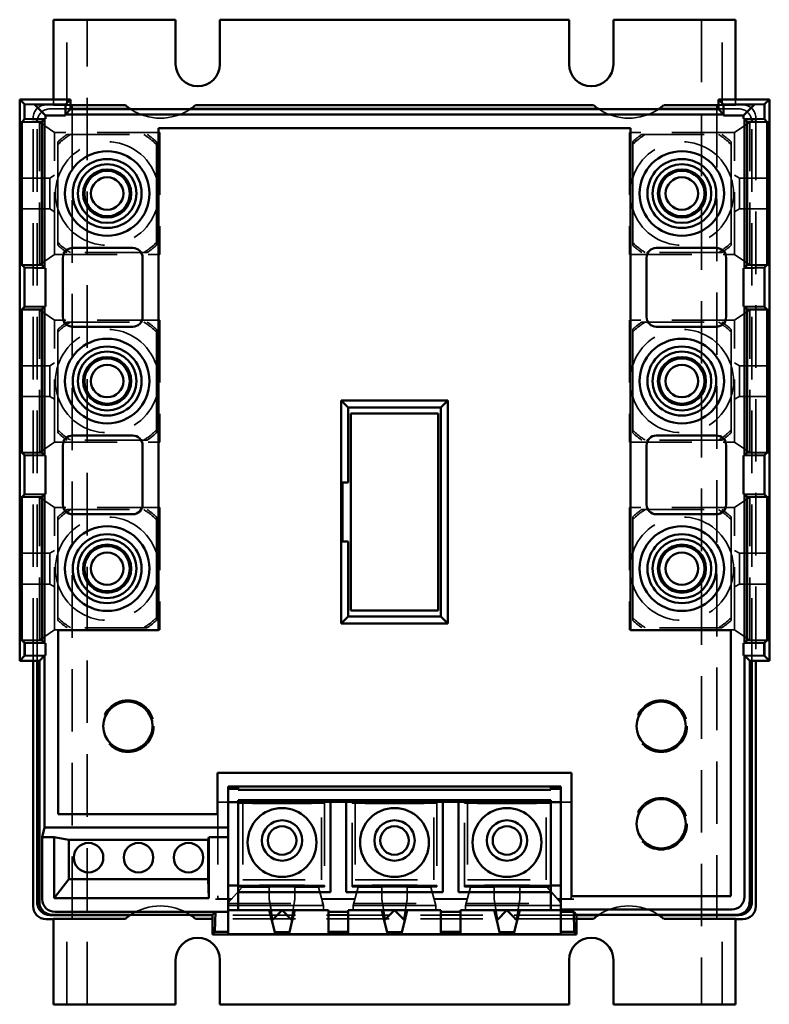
# Model space of a CAD drawing. Header units: millimetres. Extents: x 28 to 394, y 93 to 284.
# Tile 2 of 6: x 118 to 194, y 93 to 193. Entities that reach past the tile are written whole.
import ezdxf

# ---------------------------------------------------------------- set-up
doc = ezdxf.new("R2010")
doc.units = ezdxf.units.MM
doc.linetypes.add('CACHE', pattern=[9.525, 6.35, -3.175])
doc.layers.add('Arêtes cachées(ISO)', color=6, linetype='CACHE', lineweight=35)
doc.layers.add('Arêtes visibles(ISO)', color=7, linetype='Continuous', lineweight=50)

msp = doc.modelspace()

# ---------------------------------------------------------------- linework, layer by layer
at = {"layer": 'Arêtes cachées(ISO)'}
for p, q in [((122.78, 184.56), (122.78, 193.22)), ((124.86, 93.22), (124.86, 193.22)), ((187.31, 193.22), (187.31, 93.22)), ((189.39, 184.56), (189.39, 193.22)), ((121.44, 184.53), (121.44, 185.12)), ((190.74, 184.53), (190.74, 185.12)), ((120.66, 184.57), (123.33, 184.57)), ((121.07, 184.16), (123.17, 184.16)), ((122.78, 184.56), (121.44, 184.56)), ((121.44, 184.53), (123.17, 184.53)), ((123.33, 184.57), (122.78, 184.56)), ((123.33, 101.87), (123.33, 184.57)), ((188.84, 184.57), (188.84, 101.87)), ((188.84, 184.57), (191.51, 184.57)), ((189.39, 184.56), (188.84, 184.57)), ((189.01, 184.53), (190.74, 184.53)), ((189.01, 184.16), (191.1, 184.16)), ((190.74, 184.56), (189.39, 184.56)), ((119.36, 128.12), (119.36, 183.27)), ((120.51, 183.14), (120.61, 183.15)), ((122.64, 183.5), (122.64, 183.6)), ((189.53, 183.6), (189.53, 183.5)), ((191.56, 183.15), (191.66, 183.14)), ((192.81, 183.27), (192.81, 128.12)), ((119.99, 182.82), (118.13, 182.82)), ((119.77, 182.97), (119.66, 182.97)), ((119.78, 182.97), (119.77, 182.97)), ((119.77, 128.12), (119.77, 182.97)), ((119.99, 168.32), (119.99, 182.82)), ((121.54, 181.77), (119.99, 182.82)), ((190.64, 181.77), (192.19, 182.82)), ((192.19, 182.82), (194.05, 182.82)), ((192.19, 168.32), (192.19, 182.82)), ((192.4, 182.97), (192.4, 182.97)), ((192.51, 182.97), (192.4, 182.97)), ((192.4, 128.12), (192.4, 182.97)), ((132.22, 181.77), (121.54, 181.77)), ((121.54, 169.37), (121.54, 181.77)), ((122.81, 181.57), (130.95, 181.57)), ((132.22, 181.77), (132.22, 169.37)), ((190.64, 181.77), (179.96, 181.77)), ((179.96, 181.77), (179.96, 169.37)), ((181.23, 181.57), (189.37, 181.57)), ((190.64, 169.37), (190.64, 181.77)), ((121.88, 177.17), (121.88, 180.82)), ((131.88, 180.82), (131.88, 177.17)), ((180.3, 177.17), (180.3, 180.82)), ((190.3, 180.82), (190.3, 177.17)), ((121.04, 177.13), (118.13, 177.13)), ((121.54, 177.42), (121.04, 177.13)), ((121.04, 174.01), (121.04, 177.13)), ((121.88, 173.97), (121.88, 177.17)), ((131.88, 177.17), (131.88, 173.97)), ((180.3, 173.97), (180.3, 177.17)), ((190.3, 177.17), (190.3, 173.97)), ((191.14, 177.13), (190.64, 177.42)), ((191.14, 174.01), (191.14, 177.13)), ((191.14, 177.13), (194.05, 177.13)), ((121.04, 174.01), (118.13, 174.01)), ((121.04, 174.01), (121.54, 173.72)), ((190.64, 173.72), (191.14, 174.01)), ((191.14, 174.01), (194.05, 174.01)), ((121.88, 170.32), (121.88, 173.97)), ((131.88, 173.97), (131.88, 170.32)), ((180.3, 170.32), (180.3, 173.97)), ((190.3, 173.97), (190.3, 170.32)), ((119.99, 168.32), (121.54, 169.37)), ((121.54, 169.37), (132.22, 169.37)), ((130.95, 169.57), (122.81, 169.57)), ((179.96, 169.37), (190.64, 169.37)), ((189.37, 169.57), (181.23, 169.57)), ((192.19, 168.32), (190.64, 169.37)), ((119.99, 168.32), (118.13, 168.32)), ((120.61, 168), (120.51, 168)), ((191.66, 168), (191.56, 168)), ((192.19, 168.32), (194.05, 168.32)), ((120.51, 164.09), (120.61, 164.1)), ((191.56, 164.1), (191.66, 164.09)), ((119.99, 163.77), (118.13, 163.77)), ((119.99, 149.27), (119.99, 163.77)), ((121.54, 162.72), (119.99, 163.77)), ((190.64, 162.72), (192.19, 163.77)), ((192.19, 163.77), (194.05, 163.77)), ((192.19, 149.27), (192.19, 163.77)), ((132.22, 162.72), (121.54, 162.72)), ((121.54, 150.32), (121.54, 162.72)), ((122.81, 162.52), (130.95, 162.52)), ((132.22, 162.72), (132.22, 150.32)), ((190.64, 162.72), (179.96, 162.72)), ((179.96, 162.72), (179.96, 150.32)), ((181.23, 162.52), (189.37, 162.52)), ((190.64, 150.32), (190.64, 162.72)), ((121.88, 158.12), (121.88, 161.77)), ((131.88, 161.77), (131.88, 158.12)), ((180.3, 158.12), (180.3, 161.77)), ((190.3, 161.77), (190.3, 158.12)), ((121.04, 158.08), (118.13, 158.08)), ((121.54, 158.37), (121.04, 158.08)), ((121.04, 154.96), (121.04, 158.08)), ((121.88, 154.92), (121.88, 158.12)), ((131.88, 158.12), (131.88, 154.92)), ((180.3, 154.92), (180.3, 158.12)), ((190.3, 158.12), (190.3, 154.92)), ((191.14, 158.08), (190.64, 158.37)), ((191.14, 154.96), (191.14, 158.08)), ((191.14, 158.08), (194.05, 158.08)), ((121.04, 154.96), (118.13, 154.96)), ((121.04, 154.96), (121.54, 154.67)), ((121.88, 151.27), (121.88, 154.92)), ((131.88, 154.92), (131.88, 151.27)), ((180.3, 151.27), (180.3, 154.92)), ((190.3, 154.92), (190.3, 151.27)), ((190.64, 154.67), (191.14, 154.96)), ((191.14, 154.96), (194.05, 154.96)), ((119.99, 149.27), (121.54, 150.32)), ((121.54, 150.32), (132.22, 150.32)), ((130.95, 150.52), (122.81, 150.52)), ((179.96, 150.32), (190.64, 150.32)), ((189.37, 150.52), (181.23, 150.52)), ((192.19, 149.27), (190.64, 150.32)), ((119.99, 149.27), (118.13, 149.27)), ((192.19, 149.27), (194.05, 149.27)), ((120.61, 148.95), (120.51, 148.95)), ((191.66, 148.95), (191.56, 148.95)), ((120.51, 145.04), (120.61, 145.05)), ((191.56, 145.05), (191.66, 145.04)), ((119.99, 144.72), (118.13, 144.72)), ((119.99, 130.22), (119.99, 144.72)), ((121.54, 143.67), (119.99, 144.72)), ((190.64, 143.67), (192.19, 144.72)), ((192.19, 144.72), (194.05, 144.72)), ((192.19, 130.22), (192.19, 144.72)), ((121.54, 131.27), (121.54, 143.67)), ((132.22, 143.67), (121.54, 143.67)), ((122.81, 143.47), (130.95, 143.47)), ((132.22, 143.67), (132.22, 131.27)), ((179.96, 143.67), (179.96, 131.27)), ((190.64, 143.67), (179.96, 143.67)), ((181.23, 143.47), (189.37, 143.47)), ((190.64, 131.27), (190.64, 143.67)), ((121.88, 139.07), (121.88, 142.72)), ((131.88, 142.72), (131.88, 139.07)), ((180.3, 139.07), (180.3, 142.72)), ((190.3, 142.72), (190.3, 139.07)), ((121.04, 139.03), (118.13, 139.03)), ((121.54, 139.32), (121.04, 139.03)), ((121.04, 135.91), (121.04, 139.03)), ((121.88, 135.87), (121.88, 139.07)), ((131.88, 139.07), (131.88, 135.87)), ((180.3, 135.87), (180.3, 139.07)), ((190.3, 139.07), (190.3, 135.87)), ((191.14, 139.03), (190.64, 139.32)), ((191.14, 135.91), (191.14, 139.03)), ((191.14, 139.03), (194.05, 139.03)), ((121.04, 135.91), (118.13, 135.91)), ((121.04, 135.91), (121.54, 135.62)), ((121.88, 132.22), (121.88, 135.87)), ((131.88, 135.87), (131.88, 132.22)), ((180.3, 132.22), (180.3, 135.87)), ((190.3, 135.87), (190.3, 132.22)), ((190.64, 135.62), (191.14, 135.91)), ((191.14, 135.91), (194.05, 135.91)), ((119.99, 130.22), (121.54, 131.27)), ((121.54, 131.27), (132.22, 131.27)), ((130.95, 131.47), (122.81, 131.47)), ((179.96, 131.27), (190.64, 131.27)), ((189.37, 131.47), (181.23, 131.47)), ((192.19, 130.22), (190.64, 131.27)), ((119.99, 130.22), (118.13, 130.22)), ((192.19, 130.22), (194.05, 130.22)), ((120.61, 129.9), (120.51, 129.9)), ((191.66, 129.9), (191.56, 129.9)), ((120.51, 128.65), (120.61, 128.65)), ((191.56, 128.65), (191.66, 128.65)), ((138.14, 113.76), (138.14, 103.92)), ((138.14, 113.76), (139.19, 113.76)), ((140.66, 113.76), (140.19, 113.76)), ((141.66, 113.63), (140.19, 113.64)), ((140.66, 113.76), (140.66, 113.76)), ((140.66, 113.76), (143.74, 113.76)), ((140.66, 113.76), (140.66, 105.86)), ((145.58, 113.76), (143.74, 113.76)), ((145.58, 113.76), (148.66, 113.76)), ((147.66, 113.63), (148.96, 113.64)), ((148.66, 113.76), (148.66, 113.76)), ((148.96, 113.76), (148.66, 113.76)), ((148.66, 105.86), (148.66, 113.76)), ((148.96, 113.76), (151.79, 113.76)), ((148.96, 113.64), (148.96, 113.76)), ((148.96, 113.64), (148.96, 105.29)), ((151.79, 113.76), (151.79, 113.64)), ((151.79, 113.76), (152.09, 113.76)), ((151.79, 113.64), (153.09, 113.63)), ((151.79, 105.29), (151.79, 113.64)), ((152.09, 113.76), (152.09, 113.76)), ((152.09, 113.76), (155.17, 113.76)), ((152.09, 113.76), (152.09, 105.86)), ((157.01, 113.76), (155.17, 113.76)), ((157.01, 113.76), (160.09, 113.76)), ((159.09, 113.63), (160.39, 113.64)), ((160.09, 113.76), (160.09, 113.76)), ((160.09, 113.76), (160.39, 113.76)), ((160.09, 105.86), (160.09, 113.76)), ((160.39, 113.64), (160.39, 113.76)), ((160.39, 113.76), (163.22, 113.76)), ((160.39, 113.64), (160.39, 105.29)), ((163.22, 113.76), (163.22, 113.64)), ((163.52, 113.76), (163.22, 113.76)), ((163.22, 113.64), (164.52, 113.63)), ((163.22, 105.29), (163.22, 113.64)), ((163.52, 113.76), (163.52, 113.76)), ((163.52, 113.76), (166.6, 113.76)), ((163.52, 113.76), (163.52, 105.86)), ((168.44, 113.76), (166.6, 113.76)), ((168.44, 113.76), (171.52, 113.76)), ((170.52, 113.63), (171.99, 113.64)), ((171.52, 113.76), (171.52, 113.76)), ((171.99, 113.76), (171.52, 113.76)), ((171.52, 105.86), (171.52, 113.76)), ((172.99, 113.76), (174.03, 113.76)), ((174.03, 103.92), (174.03, 113.76)), ((139.19, 103.52), (140.59, 105.12)), ((141.66, 105.3), (140.19, 105.28)), ((140.19, 105.17), (140.59, 105.17)), ((143.36, 105.26), (140.59, 105.26)), ((140.59, 105.12), (140.59, 105.26)), ((143.36, 105.12), (140.59, 105.12)), ((140.66, 105.86), (148.66, 105.86)), ((143.16, 105.19), (143.36, 105.19)), ((143.16, 105.12), (143.16, 105.19)), ((146.16, 105.19), (143.16, 105.19)), ((146.16, 105.14), (143.16, 105.14)), ((143.36, 105.12), (143.36, 105.26)), ((143.36, 103.92), (143.36, 105.12)), ((148.36, 105.26), (145.96, 105.26)), ((145.96, 105.12), (145.96, 105.26)), ((145.96, 105.19), (146.16, 105.19)), ((148.36, 105.12), (145.96, 105.12)), ((145.96, 105.12), (145.96, 103.92)), ((146.16, 105.12), (146.16, 105.19)), ((148.96, 105.29), (147.66, 105.3)), ((148.36, 105.12), (148.36, 105.26)), ((148.36, 105.17), (148.96, 105.17)), ((148.86, 103.26), (148.36, 105.12)), ((148.96, 105.17), (148.96, 105.29)), ((153.09, 105.3), (151.79, 105.29)), ((151.79, 105.29), (151.79, 105.17)), ((152.39, 105.17), (151.79, 105.17)), ((151.89, 103.26), (152.39, 105.12)), ((152.09, 105.86), (160.09, 105.86)), ((154.79, 105.26), (152.39, 105.26)), ((152.39, 105.12), (152.39, 105.26)), ((154.79, 105.12), (152.39, 105.12)), ((154.59, 105.19), (154.79, 105.19)), ((154.59, 105.12), (154.59, 105.19)), ((157.59, 105.19), (154.59, 105.19)), ((157.59, 105.14), (154.59, 105.14)), ((154.79, 105.12), (154.79, 105.26)), ((154.79, 103.92), (154.79, 105.12)), ((159.79, 105.26), (157.39, 105.26)), ((157.39, 105.12), (157.39, 105.26)), ((157.39, 105.19), (157.59, 105.19)), ((159.79, 105.12), (157.39, 105.12)), ((157.39, 105.12), (157.39, 103.92)), ((157.59, 105.12), (157.59, 105.19)), ((160.39, 105.29), (159.09, 105.3)), ((159.79, 105.12), (159.79, 105.26)), ((160.39, 105.17), (159.79, 105.17)), ((160.29, 103.26), (159.79, 105.12)), ((160.39, 105.17), (160.39, 105.29)), ((164.52, 105.3), (163.22, 105.29)), ((163.22, 105.29), (163.22, 105.17)), ((163.82, 105.17), (163.22, 105.17)), ((163.32, 103.26), (163.82, 105.12)), ((163.52, 105.86), (171.52, 105.86)), ((166.22, 105.26), (163.82, 105.26)), ((163.82, 105.12), (163.82, 105.26)), ((166.22, 105.12), (163.82, 105.12)), ((166.02, 105.12), (166.02, 105.19)), ((166.02, 105.19), (166.22, 105.19)), ((169.02, 105.19), (166.02, 105.19)), ((169.02, 105.14), (166.02, 105.14)), ((166.22, 105.12), (166.22, 105.26)), ((166.22, 103.92), (166.22, 105.12)), ((171.59, 105.26), (168.82, 105.26)), ((168.82, 105.12), (168.82, 105.26)), ((168.82, 105.19), (169.02, 105.19)), ((171.59, 105.12), (168.82, 105.12)), ((168.82, 105.12), (168.82, 103.92)), ((169.02, 105.12), (169.02, 105.19)), ((171.99, 105.28), (170.52, 105.3)), ((171.59, 105.12), (171.59, 105.26)), ((171.99, 105.17), (171.59, 105.17)), ((171.59, 105.12), (172.99, 103.52)), ((137.88, 103.91), (138.14, 103.92)), ((139.52, 103.91), (137.88, 103.91)), ((139.53, 103.92), (138.14, 103.92)), ((139.19, 103.47), (148.8, 103.47)), ((139.19, 103.26), (143.47, 103.26)), ((143.36, 103.92), (143.47, 103.26)), ((143.36, 103.92), (143.36, 103.86)), ((143.36, 103.86), (143.7, 101.87)), ((145.85, 103.26), (143.47, 103.26)), ((143.47, 103.26), (143.7, 101.87)), ((145.62, 101.87), (145.96, 103.86)), ((145.62, 101.87), (145.85, 103.26)), ((145.85, 103.26), (145.96, 103.92)), ((145.85, 103.26), (148.86, 103.26)), ((145.96, 103.86), (145.96, 103.92)), ((152.06, 103.92), (148.68, 103.92)), ((152.06, 103.91), (148.68, 103.91)), ((148.86, 103.26), (148.86, 102.77)), ((151.89, 103.26), (151.89, 102.77)), ((151.89, 103.26), (154.9, 103.26)), ((151.95, 103.47), (160.23, 103.47)), ((154.79, 103.92), (154.79, 103.86)), ((154.79, 103.92), (154.9, 103.26)), ((154.79, 103.86), (155.13, 101.87)), ((157.28, 103.26), (154.9, 103.26)), ((154.9, 103.26), (155.13, 101.87)), ((157.05, 101.87), (157.39, 103.86)), ((157.05, 101.87), (157.28, 103.26)), ((157.28, 103.26), (157.39, 103.92)), ((160.29, 103.26), (157.28, 103.26)), ((157.39, 103.86), (157.39, 103.92)), ((163.49, 103.92), (160.11, 103.92)), ((163.49, 103.91), (160.11, 103.91)), ((160.29, 103.26), (160.29, 102.77)), ((163.32, 103.26), (163.32, 102.77)), ((163.32, 103.26), (166.33, 103.26)), ((163.38, 103.47), (172.99, 103.47)), ((166.22, 103.92), (166.22, 103.86)), ((166.22, 103.92), (166.33, 103.26)), ((166.22, 103.86), (166.56, 101.87)), ((168.71, 103.26), (166.33, 103.26)), ((166.33, 103.26), (166.56, 101.87)), ((168.48, 101.87), (168.82, 103.86)), ((168.48, 101.87), (168.71, 103.26)), ((168.71, 103.26), (168.82, 103.92)), ((172.99, 103.26), (168.71, 103.26)), ((168.82, 103.86), (168.82, 103.92)), ((174.03, 103.92), (172.64, 103.92)), ((174.3, 103.91), (172.65, 103.91)), ((174.03, 103.92), (174.3, 103.91)), ((174.59, 102.28), (137.59, 102.28)), ((151.37, 102.32), (149.37, 102.32)), ((162.8, 102.32), (160.8, 102.32)), ((121.44, 101.89), (122.78, 101.89)), ((123.33, 101.87), (121.44, 101.87)), ((122.78, 101.89), (123.33, 101.87)), ((122.78, 93.22), (122.78, 101.89)), ((174.59, 101.92), (137.59, 101.92)), ((143.62, 101.87), (143.71, 101.38)), ((143.62, 101.87), (143.62, 101.87)), ((143.62, 101.87), (143.7, 101.41)), ((143.7, 101.87), (143.62, 101.87)), ((145.61, 101.38), (145.69, 101.87)), ((145.62, 101.41), (145.7, 101.87)), ((145.69, 101.87), (145.62, 101.87)), ((145.7, 101.87), (145.69, 101.87)), ((155.05, 101.87), (155.14, 101.38)), ((155.05, 101.87), (155.05, 101.87)), ((155.05, 101.87), (155.13, 101.41)), ((155.13, 101.87), (155.05, 101.87)), ((157.04, 101.38), (157.12, 101.87)), ((157.05, 101.41), (157.13, 101.87)), ((157.12, 101.87), (157.05, 101.87)), ((157.13, 101.87), (157.12, 101.87)), ((166.48, 101.87), (166.57, 101.38)), ((166.48, 101.87), (166.48, 101.87)), ((166.48, 101.87), (166.56, 101.41)), ((166.56, 101.87), (166.48, 101.87)), ((168.47, 101.38), (168.55, 101.87)), ((168.48, 101.41), (168.56, 101.87)), ((168.55, 101.87), (168.48, 101.87)), ((168.56, 101.87), (168.55, 101.87)), ((188.84, 101.87), (189.39, 101.89)), ((190.74, 101.87), (188.84, 101.87)), ((189.39, 93.22), (189.39, 101.89)), ((189.39, 101.89), (190.74, 101.89))]:
    msp.add_line(p, q, dxfattribs=at)
at = {"layer": 'Arêtes cachées(ISO)', "flags": 128}
for points in [[(143.74, 113.76), (143.82, 113.76), (143.9, 113.76), (143.97, 113.76), (144.05, 113.76), (144.13, 113.76), (144.2, 113.76), (144.28, 113.76), (144.36, 113.76), (144.43, 113.76), (144.51, 113.76), (144.58, 113.76), (144.66, 113.76), (144.73, 113.76), (144.81, 113.76), (144.88, 113.76), (144.96, 113.76), (145.04, 113.76), (145.11, 113.76), (145.19, 113.76), (145.27, 113.76), (145.34, 113.76), (145.42, 113.76), (145.5, 113.76), (145.58, 113.76)], [(155.17, 113.76), (155.25, 113.76), (155.33, 113.76), (155.4, 113.76), (155.48, 113.76), (155.56, 113.76), (155.63, 113.76), (155.71, 113.76), (155.79, 113.76), (155.86, 113.76), (155.94, 113.76), (156.01, 113.76), (156.09, 113.76), (156.16, 113.76), (156.24, 113.76), (156.31, 113.76), (156.39, 113.76), (156.47, 113.76), (156.54, 113.76), (156.62, 113.76), (156.7, 113.76), (156.77, 113.76), (156.85, 113.76), (156.93, 113.76), (157.01, 113.76)], [(166.6, 113.76), (166.68, 113.76), (166.76, 113.76), (166.83, 113.76), (166.91, 113.76), (166.99, 113.76), (167.06, 113.76), (167.14, 113.76), (167.22, 113.76), (167.29, 113.76), (167.37, 113.76), (167.44, 113.76), (167.52, 113.76), (167.59, 113.76), (167.67, 113.76), (167.74, 113.76), (167.82, 113.76), (167.9, 113.76), (167.97, 113.76), (168.05, 113.76), (168.13, 113.76), (168.2, 113.76), (168.28, 113.76), (168.36, 113.76), (168.44, 113.76)]]:
    msp.add_lwpolyline(points, dxfattribs=at)
at = {"layer": 'Arêtes cachées(ISO)'}
for centre in [(128.99, 121.47), (183.19, 121.47), (183.19, 111.56)]:
    msp.add_circle(centre, 2.65, dxfattribs=at)
for centre, radius, start, end in [((132.29, 188.72), 5.5, 236.7581, 303.2419), ((179.89, 188.72), 5.5, 236.7581, 303.2419), ((126.88, 175.57), 7.25, 124.1484, 133.6028), ((126.88, 175.57), 7.06, 121.8356, 135.0701), ((126.88, 175.57), 7.06, 44.9299, 58.1644), ((126.88, 175.57), 7.25, 46.3972, 55.8516), ((185.3, 175.57), 7.25, 124.1484, 133.6028), ((185.3, 175.57), 7.06, 121.8356, 135.0701), ((185.3, 175.57), 7.06, 44.9299, 58.1644), ((185.3, 175.57), 7.25, 46.3972, 55.8516), ((126.88, 175.57), 5.25, 17.753, 162.247), ((185.3, 175.57), 5.25, 17.753, 162.247), ((126.88, 175.57), 5.25, 162.247, 197.753), ((126.88, 175.57), 5.25, 342.247, 17.753), ((185.3, 175.57), 5.25, 162.247, 197.753), ((185.3, 175.57), 5.25, 342.247, 17.753), ((126.88, 175.57), 5.25, 197.753, 342.247), ((185.3, 175.57), 5.25, 197.753, 342.247), ((126.88, 175.57), 7.06, 224.9299, 238.1644), ((126.88, 175.57), 7.25, 226.3972, 235.8516), ((126.88, 175.57), 7.06, 301.8356, 315.0701), ((126.88, 175.57), 7.25, 304.1484, 313.6028), ((185.3, 175.57), 7.06, 224.9299, 238.1644), ((185.3, 175.57), 7.25, 226.3972, 235.8516), ((185.3, 175.57), 7.06, 301.8356, 315.0701), ((185.3, 175.57), 7.25, 304.1484, 313.6028), ((126.88, 156.52), 7.25, 124.1484, 133.6028), ((126.88, 156.52), 7.06, 121.8356, 135.0701), ((126.88, 156.52), 7.06, 44.9299, 58.1644), ((126.88, 156.52), 7.25, 46.3972, 55.8516), ((185.3, 156.52), 7.25, 124.1484, 133.6028), ((185.3, 156.52), 7.06, 121.8356, 135.0701), ((185.3, 156.52), 7.06, 44.9299, 58.1644), ((185.3, 156.52), 7.25, 46.3972, 55.8516), ((126.88, 156.52), 5.25, 17.753, 162.247), ((185.3, 156.52), 5.25, 17.753, 162.247), ((126.88, 156.52), 5.25, 162.247, 197.753), ((126.88, 156.52), 5.25, 342.247, 17.753), ((185.3, 156.52), 5.25, 162.247, 197.753), ((185.3, 156.52), 5.25, 342.247, 17.753), ((126.88, 156.52), 5.25, 197.753, 342.247), ((185.3, 156.52), 5.25, 197.753, 342.247), ((126.88, 156.52), 7.06, 224.9299, 238.1644), ((126.88, 156.52), 7.25, 226.3972, 235.8516), ((126.88, 156.52), 7.06, 301.8356, 315.0701), ((126.88, 156.52), 7.25, 304.1484, 313.6028), ((185.3, 156.52), 7.06, 224.9299, 238.1644), ((185.3, 156.52), 7.25, 226.3972, 235.8516), ((185.3, 156.52), 7.06, 301.8356, 315.0701), ((185.3, 156.52), 7.25, 304.1484, 313.6028), ((126.88, 137.47), 7.25, 124.1484, 133.6028), ((126.88, 137.47), 7.06, 121.8356, 135.0701), ((126.88, 137.47), 7.06, 44.9299, 58.1644), ((126.88, 137.47), 7.25, 46.3972, 55.8516), ((185.3, 137.47), 7.25, 124.1484, 133.6028), ((185.3, 137.47), 7.06, 121.8356, 135.0701), ((185.3, 137.47), 7.06, 44.9299, 58.1644), ((185.3, 137.47), 7.25, 46.3972, 55.8516), ((126.88, 137.47), 5.25, 17.753, 162.247), ((185.3, 137.47), 5.25, 17.753, 162.247), ((126.88, 137.47), 5.25, 162.247, 197.753), ((126.88, 137.47), 5.25, 342.247, 17.753), ((185.3, 137.47), 5.25, 162.247, 197.753), ((185.3, 137.47), 5.25, 342.247, 17.753), ((126.88, 137.47), 5.25, 197.753, 342.247), ((185.3, 137.47), 5.25, 197.753, 342.247), ((126.88, 137.47), 7.06, 224.9299, 238.1644), ((126.88, 137.47), 7.25, 226.3972, 235.8516), ((126.88, 137.47), 7.06, 301.8356, 315.0701), ((126.88, 137.47), 7.25, 304.1484, 313.6028), ((185.3, 137.47), 7.06, 224.9299, 238.1644), ((185.3, 137.47), 7.25, 226.3972, 235.8516), ((185.3, 137.47), 7.06, 301.8356, 315.0701), ((185.3, 137.47), 7.25, 304.1484, 313.6028), ((132.29, 97.72), 5.5, 56.7581, 123.2419), ((179.89, 97.72), 5.5, 56.7581, 123.2419)]:
    msp.add_arc(centre, radius, start, end, dxfattribs=at)
for centre, major_axis, ratio, start_param, end_param in [((120.66, 183.27), (-0.92, 0.92), 0.999695, 5.497939, 7.068431), ((121.07, 182.86), (-0.92, 0.92), 0.999695, 5.497939, 6.983056), ((191.1, 182.86), (0.92, 0.92), 0.999695, 5.583315, 7.068431), ((191.51, 183.27), (0.92, 0.92), 0.999695, 5.497939, 7.068431), ((144.66, 113.72), (6, 0), 0.017455, 4.18879, 5.235988), ((156.09, 113.72), (6, 0), 0.017455, 4.18879, 5.235988), ((167.52, 113.72), (6, 0), 0.017455, 4.18879, 5.235988), ((144.66, 105.21), (-6, 0), 0.017455, 4.18879, 5.235988), ((156.09, 105.21), (-6, 0), 0.017455, 4.18879, 5.235988), ((167.52, 105.21), (-6, 0), 0.017455, 4.18879, 5.235988)]:
    msp.add_ellipse(centre, major_axis=major_axis, ratio=ratio, start_param=start_param, end_param=end_param, dxfattribs=at)
at = {"layer": 'Arêtes visibles(ISO)'}
for p, q in [((133.84, 193.22), (121.44, 193.22)), ((121.44, 185.12), (121.44, 193.22)), ((133.84, 188.72), (133.84, 193.22)), ((138.34, 193.22), (138.34, 188.72)), ((173.84, 193.22), (138.34, 193.22)), ((173.84, 188.72), (173.84, 193.22)), ((178.34, 193.22), (178.34, 188.72)), ((190.74, 193.22), (178.34, 193.22)), ((190.74, 185.12), (190.74, 193.22)), ((117.99, 185.12), (117.99, 128.12)), ((123.17, 185.12), (117.99, 185.12)), ((117.99, 185.12), (118.48, 184.63)), ((122.66, 184.61), (123.17, 185.12)), ((123.17, 184.16), (123.17, 185.12)), ((189.01, 185.12), (189.52, 184.61)), ((189.01, 185.12), (189.01, 184.16)), ((194.19, 185.12), (189.01, 185.12)), ((194.19, 185.12), (193.7, 184.63)), ((194.19, 128.12), (194.19, 185.12)), ((118.48, 184.63), (119.5, 184.61)), ((118.48, 183.11), (118.48, 184.63)), ((120.61, 183.5), (119.5, 184.61)), ((119.5, 184.61), (122.66, 184.61)), ((122.66, 184.61), (122.64, 183.6)), ((123.17, 184.12), (122.64, 183.6)), ((123.17, 184.53), (128.73, 184.53)), ((123.17, 184.16), (123.17, 184.12)), ((123.17, 184.16), (129.21, 184.16)), ((123.17, 184.12), (129.27, 184.12)), ((135.3, 184.12), (129.27, 184.12)), ((135.3, 184.12), (176.87, 184.12)), ((135.36, 184.16), (176.81, 184.16)), ((135.85, 184.53), (176.33, 184.53)), ((182.9, 184.12), (176.87, 184.12)), ((182.9, 184.12), (189.01, 184.12)), ((182.96, 184.16), (189.01, 184.16)), ((183.45, 184.53), (189.01, 184.53)), ((189.01, 184.12), (189.01, 184.16)), ((189.01, 184.12), (189.53, 183.6)), ((189.53, 183.6), (189.52, 184.61)), ((189.52, 184.61), (192.68, 184.61)), ((192.68, 184.61), (191.56, 183.5)), ((192.68, 184.61), (193.7, 184.63)), ((193.7, 184.63), (193.7, 183.11)), ((118.2, 182.83), (118.48, 183.11)), ((118.48, 183.11), (120.51, 183.14)), ((120.24, 182.87), (120.51, 183.14)), ((120.51, 183.14), (120.52, 183.15)), ((120.61, 183.15), (120.52, 183.15)), ((120.52, 183.15), (120.52, 168)), ((120.61, 183.5), (120.61, 183.15)), ((122.64, 183.5), (120.61, 183.5)), ((122.64, 183.6), (122.64, 183.59)), ((189.53, 183.59), (122.64, 183.59)), ((122.64, 183.59), (122.64, 183.5)), ((189.53, 183.59), (189.53, 183.6)), ((189.53, 183.5), (189.53, 183.59)), ((191.56, 183.5), (189.53, 183.5)), ((191.56, 183.5), (191.56, 183.15)), ((191.66, 183.15), (191.56, 183.15)), ((191.66, 183.14), (191.66, 183.15)), ((191.66, 168), (191.66, 183.15)), ((191.66, 183.14), (193.7, 183.11)), ((191.94, 182.87), (191.66, 183.14)), ((193.7, 183.11), (193.98, 182.83)), ((118.01, 168.32), (118.01, 182.82)), ((118.01, 182.82), (118.13, 182.82)), ((118.13, 182.82), (118.13, 177.13)), ((120.24, 182.87), (118.2, 182.83)), ((118.2, 168.32), (118.2, 182.83)), ((120.24, 168.28), (120.24, 182.87)), ((132.09, 182.22), (180.09, 182.22)), ((132.09, 131.22), (132.09, 182.22)), ((180.09, 182.22), (180.09, 131.22)), ((193.98, 182.83), (191.94, 182.87)), ((191.94, 182.87), (191.94, 168.28)), ((193.98, 182.83), (193.98, 168.32)), ((194.05, 177.13), (194.05, 182.82)), ((194.05, 182.82), (194.17, 182.82)), ((194.17, 182.82), (194.17, 168.32)), ((118.13, 177.13), (118.09, 177.13)), ((118.09, 177.13), (118.09, 174.01)), ((194.08, 177.13), (194.05, 177.13)), ((194.08, 174.01), (194.08, 177.13)), ((118.09, 174.01), (118.13, 174.01)), ((118.13, 174.01), (118.13, 168.32)), ((194.05, 174.01), (194.08, 174.01)), ((194.05, 168.32), (194.05, 174.01)), ((123.38, 170.04), (129.48, 170.04)), ((182.7, 170.04), (188.8, 170.04)), ((122.38, 163.04), (122.38, 169.04)), ((130.48, 169.04), (130.48, 163.04)), ((181.7, 163.04), (181.7, 169.04)), ((189.8, 169.04), (189.8, 163.04)), ((118.13, 168.32), (118.01, 168.32)), ((118.2, 168.32), (120.24, 168.28)), ((118.48, 168.04), (118.2, 168.32)), ((120.51, 168), (118.48, 168.04)), ((118.48, 164.06), (118.48, 168.04)), ((120.24, 168.28), (120.51, 168)), ((120.51, 168), (120.52, 168)), ((120.52, 168), (120.61, 168)), ((120.61, 168), (120.61, 164.1)), ((191.56, 168), (191.66, 168)), ((191.56, 168), (191.56, 164.1)), ((191.94, 168.28), (191.66, 168)), ((193.7, 168.04), (191.66, 168)), ((191.66, 168), (191.66, 168)), ((191.94, 168.28), (193.98, 168.32)), ((193.98, 168.32), (193.7, 168.04)), ((193.7, 168.04), (193.7, 164.06)), ((194.17, 168.32), (194.05, 168.32)), ((118.2, 163.78), (118.48, 164.06)), ((118.48, 164.06), (120.51, 164.09)), ((120.24, 163.82), (120.51, 164.09)), ((120.51, 164.09), (120.52, 164.1)), ((120.61, 164.1), (120.52, 164.1)), ((120.52, 164.1), (120.52, 148.95)), ((191.66, 164.1), (191.56, 164.1)), ((191.66, 164.09), (191.66, 164.1)), ((191.66, 148.95), (191.66, 164.1)), ((191.66, 164.09), (193.7, 164.06)), ((191.94, 163.82), (191.66, 164.09)), ((193.7, 164.06), (193.98, 163.78)), ((118.01, 149.27), (118.01, 163.77)), ((118.01, 163.77), (118.13, 163.77)), ((118.13, 163.77), (118.13, 158.08)), ((120.24, 163.82), (118.2, 163.78)), ((118.2, 149.27), (118.2, 163.78)), ((120.24, 149.23), (120.24, 163.82)), ((193.98, 163.78), (191.94, 163.82)), ((191.94, 163.82), (191.94, 149.23)), ((193.98, 163.78), (193.98, 149.27)), ((194.05, 158.08), (194.05, 163.77)), ((194.05, 163.77), (194.17, 163.77)), ((194.17, 163.77), (194.17, 149.27)), ((129.48, 162.04), (123.38, 162.04)), ((188.8, 162.04), (182.7, 162.04)), ((118.13, 158.08), (118.09, 158.08)), ((118.09, 158.08), (118.09, 154.96)), ((194.08, 158.08), (194.05, 158.08)), ((194.08, 154.96), (194.08, 158.08)), ((118.09, 154.96), (118.13, 154.96)), ((118.13, 154.96), (118.13, 149.27)), ((150.68, 131.91), (150.68, 154.54)), ((150.68, 154.54), (161.5, 154.54)), ((150.68, 154.54), (151.37, 153.84)), ((161.5, 154.54), (160.81, 153.84)), ((161.5, 154.54), (161.5, 131.91)), ((194.05, 154.96), (194.08, 154.96)), ((194.05, 149.27), (194.05, 154.96)), ((151.37, 153.84), (160.81, 153.84)), ((151.37, 146.22), (151.37, 153.84)), ((151.64, 133.22), (151.64, 153.22)), ((151.64, 153.22), (160.53, 153.22)), ((160.53, 153.22), (160.53, 133.22)), ((160.81, 153.84), (160.81, 132.6)), ((123.38, 150.99), (129.48, 150.99)), ((182.7, 150.99), (188.8, 150.99)), ((118.13, 149.27), (118.01, 149.27)), ((118.2, 149.27), (120.24, 149.23)), ((118.48, 148.99), (118.2, 149.27)), ((120.24, 149.23), (120.51, 148.95)), ((122.38, 143.99), (122.38, 149.99)), ((130.48, 149.99), (130.48, 143.99)), ((181.7, 143.99), (181.7, 149.99)), ((189.8, 149.99), (189.8, 143.99)), ((191.94, 149.23), (191.66, 148.95)), ((191.94, 149.23), (193.98, 149.27)), ((193.98, 149.27), (193.7, 148.99)), ((194.17, 149.27), (194.05, 149.27)), ((120.51, 148.95), (118.48, 148.99)), ((118.48, 145.01), (118.48, 148.99)), ((120.51, 148.95), (120.52, 148.95)), ((120.52, 148.95), (120.61, 148.95)), ((120.61, 148.95), (120.61, 145.05)), ((191.56, 148.95), (191.66, 148.95)), ((191.56, 148.95), (191.56, 145.05)), ((193.7, 148.99), (191.66, 148.95)), ((191.66, 148.95), (191.66, 148.95)), ((193.7, 148.99), (193.7, 145.01)), ((150.79, 140.22), (150.79, 146.22)), ((150.79, 146.22), (151.37, 146.22)), ((118.2, 144.73), (118.48, 145.01)), ((118.48, 145.01), (120.51, 145.04)), ((120.24, 144.77), (120.51, 145.04)), ((120.51, 145.04), (120.52, 145.05)), ((120.61, 145.05), (120.52, 145.05)), ((120.52, 145.05), (120.52, 129.9)), ((191.66, 145.05), (191.56, 145.05)), ((191.66, 145.04), (191.66, 145.05)), ((191.66, 129.9), (191.66, 145.05)), ((191.66, 145.04), (193.7, 145.01)), ((191.94, 144.77), (191.66, 145.04)), ((193.7, 145.01), (193.98, 144.73)), ((118.01, 130.22), (118.01, 144.72)), ((118.01, 144.72), (118.13, 144.72)), ((118.13, 144.72), (118.13, 139.03)), ((120.24, 144.77), (118.2, 144.73)), ((118.2, 130.22), (118.2, 144.73)), ((120.24, 130.18), (120.24, 144.77)), ((193.98, 144.73), (191.94, 144.77)), ((191.94, 144.77), (191.94, 130.18)), ((193.98, 144.73), (193.98, 130.22)), ((194.05, 139.03), (194.05, 144.72)), ((194.05, 144.72), (194.17, 144.72)), ((194.17, 144.72), (194.17, 130.22)), ((129.48, 142.99), (123.38, 142.99)), ((188.8, 142.99), (182.7, 142.99)), ((151.37, 140.22), (150.79, 140.22)), ((151.37, 132.6), (151.37, 140.22)), ((118.13, 139.03), (118.09, 139.03)), ((118.09, 139.03), (118.09, 135.91)), ((194.08, 139.03), (194.05, 139.03)), ((194.08, 135.91), (194.08, 139.03)), ((118.09, 135.91), (118.13, 135.91)), ((118.13, 135.91), (118.13, 130.22)), ((194.05, 135.91), (194.08, 135.91)), ((194.05, 130.22), (194.05, 135.91)), ((160.53, 133.22), (151.64, 133.22)), ((150.68, 131.91), (151.37, 132.6)), ((160.81, 132.6), (151.37, 132.6)), ((161.5, 131.91), (160.81, 132.6)), ((132.09, 131.22), (121.89, 131.22)), ((121.89, 112.52), (121.89, 131.22)), ((161.5, 131.91), (150.68, 131.91)), ((180.09, 131.22), (190.29, 131.22)), ((190.29, 131.22), (190.29, 104.22)), ((118.13, 130.22), (118.01, 130.22)), ((118.2, 130.22), (120.24, 130.18)), ((118.48, 129.94), (118.2, 130.22)), ((120.24, 130.18), (120.51, 129.9)), ((191.94, 130.18), (191.66, 129.9)), ((191.94, 130.18), (193.98, 130.22)), ((193.98, 130.22), (193.7, 129.94)), ((194.17, 130.22), (194.05, 130.22)), ((118.51, 129.94), (118.48, 129.94)), ((118.48, 129.94), (118.48, 128.62)), ((120.51, 129.9), (118.51, 129.94)), ((118.51, 129.94), (118.51, 128.62)), ((120.51, 129.9), (120.52, 129.9)), ((120.52, 129.9), (120.61, 129.9)), ((120.61, 129.9), (120.61, 128.65)), ((191.56, 129.9), (191.66, 129.9)), ((191.56, 129.9), (191.56, 128.65)), ((193.66, 129.94), (191.66, 129.9)), ((191.66, 129.9), (191.66, 129.9)), ((193.7, 129.94), (193.66, 129.94)), ((193.66, 128.62), (193.66, 129.94)), ((193.7, 129.94), (193.7, 128.62)), ((117.99, 128.12), (118.48, 128.62)), ((117.99, 128.12), (119.77, 128.12)), ((118.48, 128.62), (118.51, 128.62)), ((118.51, 128.62), (120.51, 128.65)), ((119.36, 103.17), (119.36, 128.12)), ((119.99, 128.12), (119.77, 128.12)), ((119.77, 103.47), (119.77, 128.12)), ((120.51, 128.65), (119.99, 128.12)), ((119.99, 103.47), (119.99, 128.12)), ((120.52, 128.65), (120.51, 128.65)), ((120.52, 128.65), (120.52, 111.17)), ((120.61, 128.65), (120.52, 128.65)), ((191.66, 128.65), (191.56, 128.65)), ((192.19, 128.12), (191.66, 128.65)), ((193.66, 128.62), (191.66, 128.65)), ((191.66, 128.65), (191.66, 128.65)), ((191.66, 104.15), (191.66, 128.65)), ((192.4, 128.12), (192.19, 128.12)), ((192.19, 128.12), (192.19, 103.47)), ((192.4, 128.12), (194.19, 128.12)), ((192.4, 128.12), (192.4, 103.47)), ((192.81, 128.12), (192.81, 103.17)), ((193.7, 128.62), (193.66, 128.62)), ((194.19, 128.12), (193.7, 128.62)), ((174.09, 116.72), (138.09, 116.72)), ((138.09, 116.72), (138.09, 112.52)), ((174.09, 104.22), (174.09, 116.72)), ((139.19, 115.34), (140.19, 115.34)), ((139.19, 115.34), (139.19, 111.17)), ((139.19, 115.11), (140.19, 115.11)), ((140.19, 115.34), (140.19, 115)), ((140.19, 115.34), (171.99, 115.34)), ((140.19, 115.34), (140.19, 115.34)), ((140.19, 115.34), (140.19, 115.34)), ((140.19, 115), (171.99, 115)), ((171.99, 115), (171.99, 115.34)), ((171.99, 115.34), (172.99, 115.34)), ((171.99, 115.34), (171.99, 115.34)), ((171.99, 115.34), (171.99, 115.34)), ((171.99, 115.11), (172.99, 115.11)), ((172.99, 115.34), (172.99, 102.85)), ((140.19, 113.76), (139.19, 113.76)), ((171.99, 113.97), (140.19, 113.97)), ((140.19, 113.97), (140.19, 113.92)), ((140.19, 113.92), (140.19, 104.61)), ((140.19, 113.92), (149.57, 113.92)), ((149.57, 113.92), (149.57, 113.87)), ((149.57, 113.87), (151.17, 113.87)), ((149.57, 113.87), (149.57, 104.61)), ((151.17, 113.87), (151.17, 113.92)), ((151.17, 113.92), (161, 113.92)), ((151.17, 104.61), (151.17, 113.87)), ((161, 113.92), (161, 113.87)), ((161, 113.87), (162.6, 113.87)), ((161, 113.87), (161, 104.61)), ((162.6, 113.87), (162.6, 113.92)), ((162.6, 113.92), (171.99, 113.92)), ((162.6, 104.61), (162.6, 113.87)), ((171.99, 113.92), (171.99, 113.97)), ((171.99, 104.61), (171.99, 113.92)), ((172.99, 113.76), (171.99, 113.76)), ((138.09, 112.52), (121.89, 112.52)), ((120.28, 110.21), (120.52, 111.17)), ((120.52, 111.17), (139.19, 111.17)), ((139.19, 111.17), (139.19, 110.21)), ((120.28, 110.21), (121.5, 110.21)), ((120.28, 103.91), (120.28, 110.21)), ((121.5, 110.21), (122.99, 109.92)), ((121.5, 104.01), (121.5, 110.21)), ((137.15, 109.92), (137.22, 110.21)), ((137.22, 110.21), (139.19, 110.21)), ((137.22, 104.01), (137.22, 110.21)), ((139.19, 110.21), (139.19, 102.61)), ((137.15, 109.92), (122.99, 109.92)), ((122.99, 109.92), (122.99, 105.92)), ((137.15, 105.92), (137.15, 109.92)), ((122.99, 105.92), (121.5, 104.01)), ((137.15, 105.92), (122.99, 105.92)), ((137.15, 105.92), (137.22, 104.01)), ((139.19, 105.3), (140.19, 105.3)), ((172.99, 105.3), (171.99, 105.3)), ((137.22, 104.01), (121.5, 104.01)), ((140.19, 104.61), (140.19, 102.77)), ((149.57, 104.61), (140.19, 104.61)), ((161, 104.61), (151.17, 104.61)), ((171.99, 104.61), (162.6, 104.61)), ((171.99, 102.77), (171.99, 104.61)), ((190.29, 104.22), (174.09, 104.22)), ((119.66, 103.47), (119.77, 103.47)), ((119.77, 103.47), (119.78, 103.47)), ((119.99, 103.47), (120.01, 103.47)), ((120.01, 103.64), (120.01, 103.47)), ((120.01, 103.47), (120.02, 103.47)), ((192.16, 103.47), (192.17, 103.47)), ((192.17, 103.64), (192.17, 103.47)), ((192.17, 103.47), (192.19, 103.47)), ((192.4, 103.47), (192.51, 103.47)), ((192.4, 103.47), (192.4, 103.47)), ((129.21, 102.28), (121.07, 102.28)), ((129.27, 102.32), (121.29, 102.32)), ((121.58, 102.61), (137.88, 102.61)), ((135.3, 102.32), (129.27, 102.32)), ((137.59, 102.32), (135.3, 102.32)), ((137.59, 102.28), (135.36, 102.28)), ((137.59, 102.32), (137.88, 102.61)), ((137.59, 102.28), (137.59, 102.32)), ((137.59, 102.28), (137.59, 100.32)), ((137.84, 100.58), (137.88, 102.61)), ((137.88, 102.61), (139.19, 102.61)), ((139.19, 102.77), (140.19, 102.77)), ((139.19, 102.61), (139.19, 100.58)), ((140.19, 102.77), (149.37, 102.77)), ((143.36, 102.77), (143.62, 101.73)), ((143.62, 101.73), (144.66, 102.77)), ((144.66, 102.77), (145.7, 101.73)), ((145.7, 101.73), (145.96, 102.77)), ((149.37, 102.77), (149.37, 102.61)), ((149.37, 102.61), (151.37, 102.61)), ((149.37, 100.58), (149.37, 102.61)), ((151.37, 102.61), (151.37, 102.77)), ((151.37, 102.77), (160.8, 102.77)), ((151.37, 102.61), (151.37, 100.58)), ((154.79, 102.77), (155.05, 101.73)), ((155.05, 101.73), (156.09, 102.77)), ((156.09, 102.77), (157.13, 101.73)), ((157.13, 101.73), (157.39, 102.77)), ((160.8, 102.77), (160.8, 102.61)), ((160.8, 102.61), (162.8, 102.61)), ((160.8, 100.58), (160.8, 102.61)), ((162.8, 102.61), (162.8, 102.77)), ((162.8, 102.77), (171.99, 102.77)), ((162.8, 102.61), (162.8, 100.58)), ((166.22, 102.77), (166.48, 101.73)), ((166.48, 101.73), (167.52, 102.77)), ((167.52, 102.77), (168.56, 101.73)), ((168.56, 101.73), (168.82, 102.77)), ((171.99, 102.77), (172.99, 102.77)), ((190.36, 102.85), (172.99, 102.85)), ((172.99, 102.85), (172.99, 102.61)), ((174.3, 102.61), (172.99, 102.61)), ((172.99, 100.58), (172.99, 102.61)), ((174.3, 102.61), (174.59, 102.32)), ((174.3, 102.61), (174.34, 100.58)), ((176.87, 102.32), (174.59, 102.32)), ((174.59, 102.32), (174.59, 102.28)), ((174.59, 102.28), (174.59, 100.32)), ((176.81, 102.28), (174.59, 102.28)), ((182.9, 102.32), (176.87, 102.32)), ((190.89, 102.32), (182.9, 102.32)), ((191.1, 102.28), (182.96, 102.28)), ((121.44, 101.87), (120.66, 101.87)), ((128.73, 101.92), (121.44, 101.92)), ((121.44, 93.22), (121.44, 101.92)), ((137.59, 101.92), (135.85, 101.92)), ((143.62, 101.73), (143.91, 100.54)), ((145.4, 100.54), (145.7, 101.73)), ((155.05, 101.73), (155.34, 100.54)), ((156.83, 100.54), (157.13, 101.73)), ((166.48, 101.73), (166.77, 100.54)), ((168.26, 100.54), (168.56, 101.73)), ((176.33, 101.92), (174.59, 101.92)), ((190.74, 101.92), (183.45, 101.92)), ((190.74, 93.22), (190.74, 101.92)), ((191.51, 101.87), (190.74, 101.87)), ((137.59, 100.32), (137.84, 100.58)), ((174.59, 100.32), (137.59, 100.32)), ((139.19, 100.58), (137.84, 100.58)), ((139.19, 100.35), (139.19, 100.58)), ((172.99, 100.35), (139.19, 100.35)), ((145.4, 100.54), (143.91, 100.54)), ((143.91, 100.54), (143.93, 100.47)), ((143.93, 100.47), (145.38, 100.47)), ((145.38, 100.47), (145.4, 100.54)), ((151.37, 100.58), (149.37, 100.58)), ((149.37, 100.58), (149.37, 100.38)), ((149.37, 100.38), (151.37, 100.38)), ((151.37, 100.38), (151.37, 100.58)), ((156.83, 100.54), (155.34, 100.54)), ((155.34, 100.54), (155.36, 100.47)), ((155.36, 100.47), (156.81, 100.47)), ((156.81, 100.47), (156.83, 100.54)), ((162.8, 100.58), (160.8, 100.58)), ((160.8, 100.58), (160.8, 100.38)), ((160.8, 100.38), (162.8, 100.38)), ((162.8, 100.38), (162.8, 100.58)), ((168.26, 100.54), (166.77, 100.54)), ((166.77, 100.54), (166.79, 100.47)), ((166.79, 100.47), (168.24, 100.47)), ((168.24, 100.47), (168.26, 100.54)), ((172.99, 100.58), (172.99, 100.35)), ((174.34, 100.58), (172.99, 100.58)), ((174.59, 100.32), (174.34, 100.58)), ((133.84, 93.22), (133.84, 97.72)), ((138.34, 97.72), (138.34, 93.22)), ((173.84, 93.22), (173.84, 97.72)), ((178.34, 97.72), (178.34, 93.22)), ((121.44, 93.22), (133.84, 93.22)), ((138.34, 93.22), (173.84, 93.22)), ((178.34, 93.22), (190.74, 93.22))]:
    msp.add_line(p, q, dxfattribs=at)
for centre, radius in [((126.88, 175.57), 4.3), ((126.88, 175.57), 3.5), ((185.3, 175.57), 4.3), ((185.3, 175.57), 3.5), ((126.88, 175.57), 2.99), ((126.88, 175.57), 2.44), ((185.3, 175.57), 2.99), ((185.3, 175.57), 2.44), ((126.88, 175.57), 2.3), ((126.88, 175.57), 1.65), ((185.3, 175.57), 2.3), ((185.3, 175.57), 1.65), ((126.88, 156.52), 4.3), ((126.88, 156.52), 3.5), ((185.3, 156.52), 4.3), ((185.3, 156.52), 3.5), ((126.88, 156.52), 2.99), ((185.3, 156.52), 2.99), ((126.88, 156.52), 2.44), ((126.88, 156.52), 2.3), ((126.88, 156.52), 1.65), ((185.3, 156.52), 2.44), ((185.3, 156.52), 2.3), ((185.3, 156.52), 1.65), ((126.88, 137.47), 4.3), ((185.3, 137.47), 4.3), ((126.88, 137.47), 3.5), ((126.88, 137.47), 2.99), ((185.3, 137.47), 3.5), ((185.3, 137.47), 2.99), ((126.88, 137.47), 2.44), ((126.88, 137.47), 2.3), ((126.88, 137.47), 1.65), ((185.3, 137.47), 2.44), ((185.3, 137.47), 2.3), ((185.3, 137.47), 1.65), ((128.99, 121.47), 2.5), ((183.19, 121.47), 2.5), ((183.19, 111.56), 2.5), ((144.66, 109.66), 3.5), ((156.09, 109.66), 3.5), ((167.52, 109.66), 3.5), ((144.66, 109.86), 2.05), ((144.66, 109.86), 1.45), ((156.09, 109.86), 2.05), ((156.09, 109.86), 1.45), ((167.52, 109.86), 2.05), ((167.52, 109.86), 1.45), ((124.99, 108.12), 1.5), ((130.07, 108.12), 1.5), ((135.15, 108.12), 1.5)]:
    msp.add_circle(centre, radius, dxfattribs=at)
for centre, radius, start, end in [((136.09, 188.72), 2.25, 180, 0), ((176.09, 188.72), 2.25, 180, 0), ((132.29, 188.72), 5.5, 229.6973, 236.0253), ((132.29, 188.72), 5.5, 236.0253, 236.7581), ((132.29, 188.72), 5.5, 303.2419, 303.9747), ((132.29, 188.72), 5.5, 303.9747, 310.3027), ((179.89, 188.72), 5.5, 229.6973, 236.0253), ((179.89, 188.72), 5.5, 236.0253, 236.7581), ((179.89, 188.72), 5.5, 303.2419, 303.9747), ((179.89, 188.72), 5.5, 303.9747, 310.3027), ((123.38, 169.04), 1, 90, 180), ((129.48, 169.04), 1, 0, 90), ((182.7, 169.04), 1, 90, 180), ((188.8, 169.04), 1, 0, 90), ((123.38, 163.04), 1, 180, 270), ((129.48, 163.04), 1, 270, 0), ((182.7, 163.04), 1, 180, 270), ((188.8, 163.04), 1, 270, 0), ((123.38, 149.99), 1, 90, 180), ((129.48, 149.99), 1, 0, 90), ((182.7, 149.99), 1, 90, 180), ((188.8, 149.99), 1, 0, 90), ((123.38, 143.99), 1, 180, 270), ((129.48, 143.99), 1, 270, 0), ((182.7, 143.99), 1, 180, 270), ((188.8, 143.99), 1, 270, 0), ((132.29, 97.72), 5.5, 123.9747, 130.3027), ((132.29, 97.72), 5.5, 123.2419, 123.9747), ((132.29, 97.72), 5.5, 56.0253, 56.7581), ((132.29, 97.72), 5.5, 49.6973, 56.0253), ((179.89, 97.72), 5.5, 123.9747, 130.3027), ((179.89, 97.72), 5.5, 123.2419, 123.9747), ((179.89, 97.72), 5.5, 56.0253, 56.7581), ((179.89, 97.72), 5.5, 49.6973, 56.0253), ((136.09, 97.72), 2.25, 0, 180), ((176.09, 97.72), 2.25, 0, 180)]:
    msp.add_arc(centre, radius, start, end, dxfattribs=at)
for centre, major_axis, ratio, start_param, end_param in [((190.36, 104.15), (0.92, -0.92), 0.999695, 5.497939, 7.068431), ((120.66, 103.17), (-0.92, -0.92), 0.999695, 5.497939, 7.068431), ((121.07, 103.58), (-0.92, -0.92), 0.999695, 5.583315, 7.068431), ((121.29, 103.62), (-0.92, -0.92), 0.999695, 5.613413, 7.068431), ((121.32, 103.66), (-1.21, -0.52), 0.985565, 5.885726, 6.016389), ((121.58, 103.91), (-0.92, -0.92), 0.999695, 5.497939, 7.068431), ((190.89, 103.62), (0.92, -0.92), 0.999695, 5.497939, 6.952958), ((191.1, 103.58), (0.92, -0.92), 0.999695, 5.497939, 6.983056), ((191.51, 103.17), (0.92, -0.92), 0.999695, 5.497939, 7.068431), ((190.85, 103.66), (1.21, -0.52), 0.985565, 0.266796, 0.397459)]:
    msp.add_ellipse(centre, major_axis=major_axis, ratio=ratio, start_param=start_param, end_param=end_param, dxfattribs=at)

doc.saveas('drawing.dxf')
